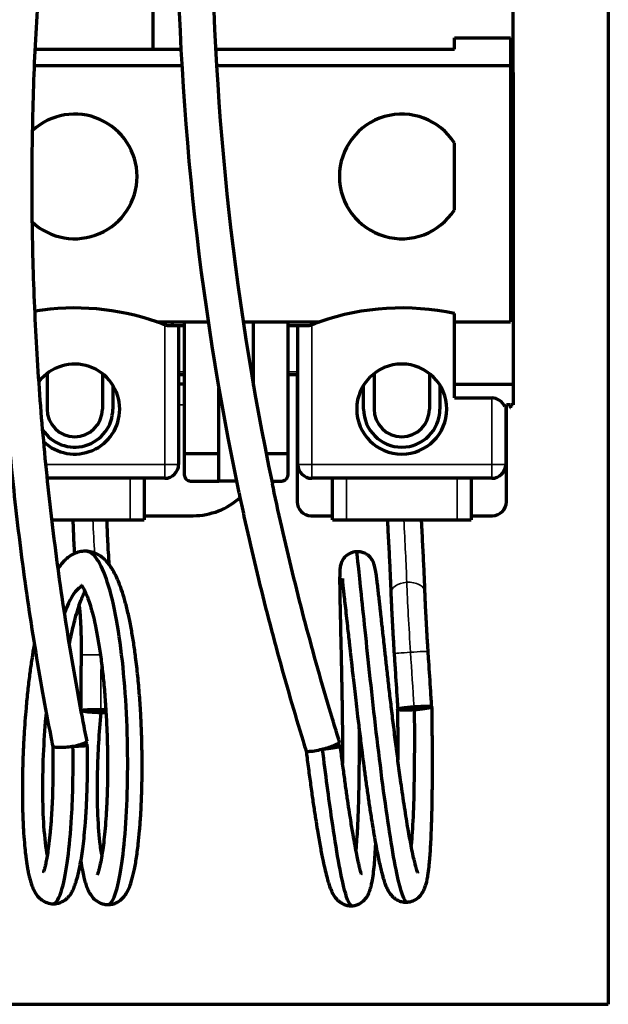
# Model space of a CAD drawing. Header units: millimetres. Extents: x 144 to 233, y 43 to 241.
# Tile 2 of 5: x 191 to 233, y 43 to 115. Entities that reach past the tile are written whole.
import ezdxf

# ---------------------------------------------------------------- set-up
doc = ezdxf.new("R2010")
doc.units = ezdxf.units.MM
doc.layers.add('1', color=7, linetype='Continuous', true_color=0xffffff)

msp = doc.modelspace()

# ---------------------------------------------------------------- linework, layer by layer
at = {"layer": '1', "color": 8, "linetype": 'Continuous', "lineweight": 70}
for p in [(233.483, 240.983), (143.778, 43.41)]:
    msp.add_line(p, (233.483, 43.41), dxfattribs=at)
at = {"layer": '1', "color": 155, "linetype": 'Continuous', "lineweight": 70}
for p, q in [((226.63, 110.697), (226.63, 127.947)), ((200.63, 112.397), (200.63, 118.713)), ((222.38, 113.197), (226.43, 113.197)), ((222.38, 112.397), (222.38, 113.197)), ((226.43, 113.197), (226.43, 111.197)), ((192.14, 112.397), (202.645, 112.397)), ((205.147, 112.397), (222.38, 112.397)), ((192.082, 111.197), (202.71, 111.197)), ((205.213, 111.197), (226.43, 111.197)), ((226.43, 111.197), (226.43, 92.697)), ((226.43, 110.697), (226.63, 110.697)), ((226.63, 110.697), (226.63, 110.197)), ((226.63, 110.197), (226.43, 110.197)), ((226.63, 110.197), (226.63, 88.197)), ((222.38, 100.786), (222.38, 105.607)), ((222.38, 92.697), (222.38, 93.291)), ((200.896, 92.697), (204.612, 92.697)), ((201.23, 92.577), (201.23, 92.697)), ((202.03, 92.397), (202.03, 92.697)), ((202.88, 92.697), (202.88, 83.197)), ((207.137, 92.697), (212.664, 92.697)), ((207.88, 88.107), (207.88, 92.697)), ((210.38, 83.197), (210.38, 92.697)), ((212.33, 92.577), (212.33, 92.697)), ((222.38, 88.197), (222.38, 92.697)), ((222.38, 92.697), (226.43, 92.697)), ((202.48, 92.397), (201.696, 92.397)), ((202.88, 92.397), (202.48, 92.397)), ((202.48, 92.397), (202.48, 82.397)), ((211.08, 92.397), (210.38, 92.397)), ((211.863, 92.397), (211.08, 92.397)), ((211.08, 82.397), (211.08, 92.397)), ((192.98, 88.959), (192.98, 86.397)), ((196.98, 88.959), (196.98, 86.397)), ((202.48, 88.897), (202.88, 88.897)), ((210.38, 88.897), (211.08, 88.897)), ((211.03, 88.897), (211.03, 79.697)), ((216.58, 88.959), (216.58, 86.397)), ((220.58, 88.959), (220.58, 86.397)), ((202.88, 88.197), (202.48, 88.197)), ((222.38, 87.197), (222.38, 88.197)), ((222.38, 88.197), (226.63, 88.197)), ((226.63, 88.197), (226.63, 86.697)), ((197.73, 88.129), (197.73, 86.397)), ((205.38, 83.197), (205.38, 87.908)), ((205.417, 87.697), (205.38, 87.697)), ((215.83, 86.397), (215.83, 88.129)), ((221.33, 88.129), (221.33, 86.397)), ((222.38, 87.197), (225.08, 87.197)), ((226.007, 86.573), (226.13, 86.697)), ((226.08, 86.647), (226.08, 82.397)), ((226.13, 79.697), (226.13, 86.697)), ((226.38, 86.697), (226.13, 86.697)), ((226.43, 86.697), (226.43, 86.478)), ((226.63, 86.697), (226.43, 86.697)), ((202.88, 83.197), (205.38, 83.197)), ((202.88, 83.197), (202.88, 81.697)), ((205.38, 81.197), (205.38, 83.197)), ((208.794, 83.197), (210.38, 83.197)), ((210.38, 81.697), (210.38, 83.197)), ((201.48, 81.397), (193.005, 81.397)), ((199.98, 81.397), (199.98, 78.397)), ((203.38, 81.197), (205.38, 81.197)), ((206.652, 81.197), (205.38, 81.197)), ((209.202, 81.197), (209.88, 81.197)), ((225.08, 81.397), (212.08, 81.397)), ((213.58, 78.397), (213.58, 81.397)), ((223.58, 81.397), (223.58, 78.397)), ((193.339, 78.397), (198.98, 78.397)), ((198.98, 78.397), (199.98, 78.397)), ((199.98, 78.697), (203.53, 78.697)), ((212.03, 78.697), (213.58, 78.697)), ((213.58, 78.397), (214.58, 78.397)), ((214.58, 78.397), (222.58, 78.397)), ((222.58, 78.397), (223.58, 78.397)), ((223.58, 78.697), (225.13, 78.697)), ((220.743, 64.882), (218.287, 64.72)), ((197.23, 64.592), (195.423, 64.618)), ((214.098, 62.323), (214.098, 62.33))]:
    msp.add_line(p, q, dxfattribs=at)
at = {"layer": '1', "color": 155, "linetype": 'Continuous', "lineweight": 35}
for p, q in [((201.48, 92.482), (201.48, 82.397)), ((212.08, 82.397), (212.08, 92.482)), ((202.48, 89.097), (202.88, 89.097)), ((210.38, 89.097), (211.08, 89.097)), ((225.08, 87.197), (225.08, 82.397)), ((202.88, 86.697), (202.48, 86.697)), ((192.906, 82.397), (201.48, 82.397)), ((201.48, 82.397), (202.48, 82.397)), ((201.48, 81.397), (201.48, 82.397)), ((211.08, 82.397), (212.08, 82.397)), ((212.08, 82.397), (225.08, 82.397)), ((212.08, 82.397), (212.08, 81.397)), ((225.08, 82.397), (226.08, 82.397)), ((225.08, 81.397), (225.08, 82.397)), ((198.98, 78.397), (198.98, 81.397)), ((214.58, 81.397), (214.58, 78.397)), ((222.58, 78.397), (222.58, 81.397))]:
    msp.add_line(p, q, dxfattribs=at)
at = {"layer": '1', "color": 155, "linetype": 'Continuous', "lineweight": 70}
for centre, radius, start, end in [((194.98, 103.197), 4.5, 0, 132.53906), ((218.58, 103.197), 4.5, 32.38754, 180), ((194.98, 103.197), 4.5, 226.91813, 0), ((218.58, 103.197), 4.5, 180, 327.61246), ((194.98, 75.697), 18, 70.81186, 99.17613), ((218.58, 75.697), 18, 77.81253, 109.18814), ((194.98, 75.697), 18, 68.83286, 70.81186), ((218.58, 75.697), 18, 109.18814, 111.16983), ((194.98, 86.397), 3.25, 0.00134, 142.53041), ((218.58, 86.397), 3.25, 0.00134, 180.00134), ((194.98, 86.397), 2.75, 212.48853, 0.00134), ((194.98, 86.397), 3.25, 226.38228, 0.00134), ((194.98, 86.397), 2, 180.00134, 0.00134), ((218.58, 86.397), 3.25, 180.00134, 0.00134), ((218.58, 86.397), 2.75, 180.00134, 0.00134), ((218.58, 86.397), 2, 180.00134, 0.00134), ((201.48, 82.397), 1, 270.00134, 0.00134), ((212.08, 82.397), 1, 180.00134, 270.00134), ((225.08, 82.397), 1, 270.00134, 0.00134), ((203.53, 83.697), 5, 270, 312.64734), ((212.03, 79.697), 1, 180, 270), ((225.13, 79.697), 1, 270, 0)]:
    msp.add_arc(centre, radius, start, end, dxfattribs=at)
at = {"layer": '1', "color": 155, "linetype": 'Continuous', "lineweight": 35}
for centre, major_axis, ratio, start_param, end_param in [((395.434, 106.566), (113.101, 175.813), 0.979391, 2.053379, 2.349172), ((411.342, 122.468), (200.077, -51.306), 0.993954, 3.597394, 3.691282), ((198.482, 81.74), (-0.184, -12.851), 0.172399, 4.978065, 5.180176), ((218.065, 81.931), (0.848, -12.825), 0.034421, 0.89082, 1.289368), ((219.025, 73.119), (1.23, 0.047), 0.628402, 1.61506, 3.14212), ((219.025, 73.119), (1.23, 0.047), 0.628402, 6.282976, 7.898246), ((219.51, 68.677), (-0.55, 8.313), 0.034421, 0.89082, 1.549315), ((196.672, 68.621), (1.231, -0.014), 0.018685, 1.397501, 3.141183), ((211.297, 70.019), (-1.198, -83.481), 0.172399, 4.735707, 4.778866), ((219.256, 68.813), (1.229, 0.08), 0.021467, 1.605232, 3.141962), ((219.256, 68.813), (1.229, 0.08), 0.021467, 0.000517, 1.605232), ((216.226, 70.437), (5.509, -83.308), 0.034421, 1.501808, 1.549315)]:
    msp.add_ellipse(centre, major_axis=major_axis, ratio=ratio, start_param=start_param, end_param=end_param, dxfattribs=at)
at = {"layer": '1', "color": 155, "linetype": 'Continuous', "lineweight": 70}
for centre, major_axis, ratio, start_param, end_param in [((411.342, 122.468), (202.498, -51.927), 0.993954, 3.391056, 3.598125), ((411.342, 122.468), (200.077, -51.306), 0.993954, 3.391016, 3.597394), ((225.08, 86.197), (-0.707, 0.707), 0.999977, 4.312746, 5.497783), ((219.515, 64.801), (-1.229, -0.078), 0.068893, 4.746899, 6.317695), ((219.515, 64.801), (-1.229, -0.078), 0.068893, 3.176103, 4.746899), ((196.644, 64.601), (-1.231, 0.004), 0.065433, 4.538748, 6.109562), ((196.644, 64.601), (-1.231, 0.004), 0.065433, 4.214983, 4.538748), ((194.642, 62.172), (-1.226, -0.244), 0.141878, 1.716518, 3.141782), ((212.904, 61.959), (-1.194, -0.371), 0.093626, 1.513133, 3.083945)]:
    msp.add_ellipse(centre, major_axis=major_axis, ratio=ratio, start_param=start_param, end_param=end_param, dxfattribs=at)
for points, degree, knots in [([(190.402, 123.096), (190.297, 122.017), (190.098, 119.811), (189.851, 116.475), (189.655, 113.088), (189.513, 109.7), (189.427, 106.311), (189.395, 102.922), (189.418, 99.534), (189.496, 96.148), (189.629, 92.764), (189.816, 89.384), (190.058, 86.009), (190.355, 82.639), (190.706, 79.276), (191.111, 75.92), (191.571, 72.572), (192.086, 69.233), (192.644, 65.962), (193.093, 63.561), (193.348, 62.269), (193.397, 62.022)], 3, [0, 0, 0, 0, 0.052835, 0.107998, 0.16316, 0.218323, 0.273485, 0.328647, 0.383809, 0.438971, 0.494133, 0.549294, 0.604456, 0.659617, 0.714778, 0.769939, 0.8251, 0.880261, 0.935421, 0.987679, 1, 1, 1, 1]), ([(195.867, 62.416), (195.753, 62.992), (195.427, 64.665), (194.921, 67.443), (194.374, 70.755), (193.882, 74.077), (193.444, 77.407), (193.06, 80.745), (192.73, 84.09), (192.455, 87.441), (192.235, 90.797), (192.069, 94.158), (191.959, 97.521), (191.902, 100.888), (191.901, 104.255), (191.955, 107.624), (192.063, 110.992), (192.226, 114.359), (192.443, 117.723), (192.679, 120.636), (192.848, 122.426), (192.914, 123.097)], 3, [0, 0, 0, 0, 0.028953, 0.084129, 0.139306, 0.194483, 0.249659, 0.304835, 0.360011, 0.415187, 0.470363, 0.525538, 0.580714, 0.635889, 0.691064, 0.746239, 0.801414, 0.856588, 0.911763, 0.966937, 1, 1, 1, 1]), ([(212.08, 92.482), (212.056, 92.473), (212.007, 92.454), (211.935, 92.425), (211.887, 92.406), (211.863, 92.397)], 3, [0, 0, 0, 0, 0.333312, 0.666656, 1, 1, 1, 1]), ([(202.88, 81.697), (202.88, 81.499), (203.019, 81.351), (203.163, 81.197), (203.38, 81.197)], 2, [0, 0, 0, 0.5, 0.5, 1, 1, 1]), ([(209.88, 81.197), (210.093, 81.197), (210.24, 81.349), (210.38, 81.495), (210.38, 81.697)], 2, [0, 0, 0, 0.5, 0.5, 1, 1, 1]), ([(214.098, 62.33), (213.923, 62.894), (213.421, 64.533), (212.624, 67.258), (211.731, 70.511), (210.89, 73.778), (210.107, 77.058), (209.562, 79.468), (209.292, 80.787), (209.248, 81.005)], 3, [0, 0, 0, 0, 0.091694, 0.266446, 0.4412, 0.615954, 0.790708, 0.965462, 1, 1, 1, 1]), ([(206.836, 80.343), (206.952, 79.777), (207.304, 78.105), (207.941, 75.337), (208.749, 72.041), (209.613, 68.759), (210.513, 65.548), (211.215, 63.191), (211.607, 61.921), (211.683, 61.676)], 3, [0, 0, 0, 0, 0.089882, 0.265776, 0.44167, 0.617564, 0.793458, 0.960096, 1, 1, 1, 1]), ([(194.845, 78.396), (194.853, 78.128), (194.871, 77.573), (194.907, 76.758), (194.938, 76.216), (194.954, 75.956)], 3, [0, 0, 0, 0, 0.320769, 0.670102, 1, 1, 1, 1]), ([(197.481, 75.132), (197.468, 75.299), (197.436, 75.723), (197.391, 76.423), (197.35, 77.233), (197.324, 77.895), (197.312, 78.285), (197.309, 78.395)], 3, [0, 0, 0, 0, 0.162882, 0.409176, 0.655895, 0.902946, 1, 1, 1, 1]), ([(217.535, 78.396), (217.548, 78.176), (217.576, 77.675), (217.618, 76.905), (217.66, 76.092), (217.699, 75.302), (217.734, 74.538), (217.766, 73.817), (217.785, 73.336), (217.794, 73.096), (217.795, 73.072)], 3, [0, 0, 0, 0, 0.1134, 0.260012, 0.40659, 0.553126, 0.699606, 0.846016, 0.984555, 1, 1, 1, 1]), ([(220.256, 73.166), (220.251, 73.288), (220.237, 73.645), (220.211, 74.257), (220.177, 75.015), (220.14, 75.801), (220.099, 76.61), (220.055, 77.44), (220.022, 78.04), (220.004, 78.361), (220.002, 78.396)], 3, [0, 0, 0, 0, 0.079047, 0.229626, 0.380119, 0.530524, 0.680859, 0.831142, 0.981383, 1, 1, 1, 1]), ([(195.759, 76.129), (195.607, 76.132), (195.318, 76.104), (194.906, 75.955), (194.558, 75.743), (194.284, 75.504), (194.07, 75.272), (193.908, 75.062), (193.817, 74.927), (193.784, 74.878)], 3, [0, 0, 0, 0, 0.178845, 0.350323, 0.525386, 0.667689, 0.79585, 0.925986, 1, 1, 1, 1]), ([(197.36, 50.61), (197.666, 50.604), (198.316, 52.117), (198.902, 58.378), (198.731, 66.548), (197.716, 73.564), (196.535, 75.964), (195.861, 76.133), (195.76, 76.134)], 3, [0, 0, 0, 0, 0.186368, 0.381301, 0.576233, 0.771166, 0.966098, 1, 1, 1, 1]), ([(197.333, 50.611), (197.466, 50.608), (197.705, 50.633), (198.06, 50.768), (198.343, 50.966), (198.545, 51.186), (198.649, 51.33), (198.771, 51.525), (198.916, 51.821), (199.088, 52.302), (199.255, 52.949), (199.426, 53.867), (199.561, 54.884), (199.666, 55.946), (199.744, 57.01), (199.802, 58.162), (199.837, 59.374), (199.848, 60.609), (199.837, 61.839), (199.805, 63.047), (199.749, 64.344), (199.662, 65.708), (199.537, 67.129), (199.394, 68.384), (199.236, 69.505), (199.069, 70.504), (198.877, 71.471), (198.66, 72.373), (198.43, 73.155), (198.198, 73.801), (197.975, 74.313), (197.777, 74.692), (197.59, 74.992), (197.409, 75.242), (197.193, 75.489), (196.924, 75.728), (196.601, 75.935), (196.208, 76.092), (195.918, 76.128), (195.766, 76.129)], 3, [0, 0, 0, 0, 0.016225, 0.030429, 0.047916, 0.060935, 0.070085, 0.078832, 0.103917, 0.131643, 0.171888, 0.213587, 0.256691, 0.289979, 0.324088, 0.35902, 0.393734, 0.427451, 0.460189, 0.491942, 0.522701, 0.56215, 0.599869, 0.638048, 0.667978, 0.699024, 0.731194, 0.764503, 0.797425, 0.826846, 0.85267, 0.875459, 0.89043, 0.905434, 0.922619, 0.938477, 0.956959, 0.9781, 1, 1, 1, 1]), ([(215.325, 76.098), (215.234, 76.093), (215.066, 76.066), (214.777, 75.958), (214.515, 75.77), (214.329, 75.535), (214.231, 75.343), (214.181, 75.206), (214.151, 75.089), (214.127, 74.94), (214.112, 74.76), (214.102, 74.535), (214.097, 74.243), (214.097, 73.893), (214.1, 73.517), (214.105, 73.162), (214.111, 72.817), (214.118, 72.485), (214.125, 72.129), (214.134, 71.73), (214.144, 71.253), (214.158, 70.634), (214.176, 69.849), (214.198, 68.881), (214.221, 67.787), (214.245, 66.578), (214.268, 65.263), (214.288, 63.856), (214.304, 62.375), (214.309, 61.356), (214.31, 60.833), (214.31, 60.812)], 3, [0, 0, 0, 0, 0.012994, 0.024775, 0.044603, 0.05969, 0.070325, 0.07874, 0.098444, 0.127937, 0.157025, 0.191829, 0.232333, 0.274633, 0.311505, 0.342847, 0.368709, 0.395775, 0.419874, 0.447592, 0.478927, 0.513869, 0.562596, 0.615559, 0.671554, 0.730607, 0.792723, 0.857861, 0.925963, 0.997001, 1, 1, 1, 1]), ([(219.745, 52.896), (219.746, 52.897), (219.745, 52.901), (219.736, 52.93), (219.709, 53.004), (219.649, 53.187), (219.574, 53.443), (219.487, 53.78), (219.377, 54.258), (219.262, 54.82), (219.146, 55.436), (219.033, 56.073), (218.911, 56.81), (218.781, 57.633), (218.65, 58.515), (218.499, 59.572), (218.332, 60.804), (218.152, 62.198), (217.983, 63.569), (217.824, 64.895), (217.676, 66.158), (217.541, 67.343), (217.42, 68.428), (217.32, 69.328), (217.241, 70.046), (217.18, 70.598), (217.13, 71.057), (217.088, 71.443), (217.049, 71.795), (217.008, 72.164), (216.961, 72.58), (216.909, 73.043), (216.853, 73.528), (216.799, 73.977), (216.739, 74.436), (216.675, 74.856), (216.593, 75.189), (216.517, 75.38), (216.454, 75.499), (216.359, 75.639), (216.206, 75.801), (215.978, 75.964), (215.659, 76.087), (215.415, 76.103), (215.278, 76.095)], 3, [0, 0, 0, 0, 0.003998, 0.011209, 0.036532, 0.056069, 0.074917, 0.098228, 0.126017, 0.158311, 0.182369, 0.208451, 0.236559, 0.266451, 0.296185, 0.325329, 0.36794, 0.409261, 0.449267, 0.487921, 0.525206, 0.561136, 0.595723, 0.627717, 0.650349, 0.670333, 0.687665, 0.702344, 0.715917, 0.730901, 0.74968, 0.772269, 0.798685, 0.828437, 0.856968, 0.895601, 0.929482, 0.944725, 0.952029, 0.959634, 0.967972, 0.977349, 0.987985, 1, 1, 1, 1]), ([(218.98, 50.786), (218.77, 50.772), (218.239, 52.274), (217.267, 58.511), (216.321, 66.634), (215.617, 73.592), (215.366, 75.947), (215.309, 76.098), (215.302, 76.096)], 3, [0, 0, 0, 0, 0.186847, 0.381789, 0.57673, 0.771672, 0.966613, 1, 1, 1, 1]), ([(214.314, 74.156), (214.307, 74.154), (214.3, 74.118), (214.295, 74.021), (214.313, 73.81), (214.347, 73.496), (214.395, 73.07), (214.457, 72.524), (214.531, 71.865), (214.611, 71.143), (214.688, 70.441), (214.755, 69.823), (214.811, 69.315), (214.854, 68.931), (214.886, 68.638), (214.917, 68.363), (214.958, 67.994), (215.016, 67.473), (215.092, 66.796), (215.183, 66.004), (215.285, 65.126), (215.407, 64.091), (215.552, 62.891), (215.702, 61.692), (215.844, 60.6), (215.973, 59.632), (216.11, 58.654), (216.252, 57.678), (216.396, 56.739), (216.537, 55.877), (216.668, 55.122), (216.788, 54.477), (216.903, 53.904), (217.012, 53.408), (217.113, 52.991), (217.2, 52.668), (217.274, 52.419), (217.347, 52.195), (217.444, 51.934), (217.549, 51.709), (217.642, 51.542), (217.752, 51.377), (217.907, 51.197), (218.109, 51.026), (218.353, 50.887), (218.659, 50.79), (218.884, 50.779), (219.006, 50.788)], 3, [0, 0, 0, 0, 0.015619, 0.040057, 0.06589, 0.093106, 0.121679, 0.151577, 0.182768, 0.213719, 0.240317, 0.262319, 0.279709, 0.292476, 0.300627, 0.308345, 0.319057, 0.335863, 0.356976, 0.380964, 0.406612, 0.433934, 0.470448, 0.509592, 0.537154, 0.565881, 0.595781, 0.626878, 0.65913, 0.690343, 0.719358, 0.746161, 0.770749, 0.797327, 0.820716, 0.840907, 0.857886, 0.872081, 0.891563, 0.914423, 0.922983, 0.933396, 0.946167, 0.957403, 0.970114, 0.984323, 1, 1, 1, 1]), ([(195.526, 73.602), (195.188, 73.486), (194.745, 72.94), (194.341, 71.922), (194.25, 71.662)], 3, [0, 0, 0, 0, 0.766896, 1, 1, 1, 1]), ([(194.602, 69.431), (194.639, 69.622), (194.725, 70.052), (194.864, 70.672), (195.034, 71.345), (195.212, 71.958), (195.398, 72.506), (195.563, 72.924), (195.668, 73.145), (195.717, 73.24)], 3, [0, 0, 0, 0, 0.111459, 0.256696, 0.391394, 0.569255, 0.718253, 0.861847, 1, 1, 1, 1]), ([(195.454, 73.692), (195.453, 73.691), (195.456, 73.683), (195.503, 73.623), (195.602, 73.47), (195.769, 73.138), (195.937, 72.723), (196.112, 72.2), (196.288, 71.567), (196.475, 70.77), (196.662, 69.801), (196.841, 68.654), (196.995, 67.43), (197.125, 66.117), (197.23, 64.703), (197.299, 63.326), (197.338, 62.023), (197.353, 60.817), (197.346, 59.604), (197.315, 58.418), (197.262, 57.311), (197.193, 56.324), (197.114, 55.473), (197.02, 54.682), (196.914, 53.987), (196.801, 53.423), (196.705, 53.061), (196.639, 52.862), (196.609, 52.787), (196.599, 52.765), (196.599, 52.764)], 3, [0, 0, 0, 0, 0.010242, 0.029753, 0.064993, 0.096276, 0.128139, 0.161262, 0.19555, 0.229917, 0.275259, 0.320023, 0.364142, 0.408975, 0.456212, 0.505885, 0.544738, 0.58492, 0.626412, 0.669217, 0.711701, 0.75197, 0.789987, 0.825727, 0.869812, 0.909872, 0.946053, 0.970827, 0.993592, 1, 1, 1, 1]), ([(217.795, 73.072), (217.798, 72.985), (217.808, 72.729), (217.828, 72.283), (217.854, 71.725), (217.884, 71.143), (217.917, 70.543), (217.952, 69.928), (217.989, 69.322), (218.015, 68.923), (218.027, 68.733)], 3, [0, 0, 0, 0, 0.07074, 0.205797, 0.340652, 0.475322, 0.609866, 0.744322, 0.878722, 1, 1, 1, 1]), ([(220.484, 68.894), (220.477, 69.003), (220.457, 69.319), (220.424, 69.842), (220.388, 70.453), (220.355, 71.051), (220.324, 71.63), (220.297, 72.186), (220.274, 72.7), (220.261, 73.018), (220.256, 73.166)], 3, [0, 0, 0, 0, 0.070705, 0.205165, 0.339633, 0.474055, 0.608406, 0.742655, 0.87676, 1, 1, 1, 1]), ([(195.305, 72.22), (195.31, 72.166), (195.331, 71.943), (195.363, 71.537), (195.397, 70.989), (195.422, 70.417), (195.438, 69.827), (195.445, 69.231), (195.443, 68.832), (195.441, 68.635)], 3, [0, 0, 0, 0, 0.05207, 0.209066, 0.367117, 0.525927, 0.685277, 0.844997, 1, 1, 1, 1]), ([(192.063, 69.429), (192.044, 69.318), (191.974, 68.922), (191.858, 68.194), (191.719, 67.188), (191.583, 66.045), (191.473, 64.916), (191.385, 63.84), (191.319, 62.847), (191.265, 61.804), (191.225, 60.722), (191.204, 59.626), (191.201, 58.572), (191.215, 57.607), (191.242, 56.756), (191.283, 55.91), (191.34, 55.111), (191.406, 54.432), (191.466, 53.94), (191.517, 53.581), (191.57, 53.256), (191.634, 52.912), (191.713, 52.561), (191.81, 52.213), (191.918, 51.892), (192.078, 51.544), (192.301, 51.217), (192.586, 50.939), (192.973, 50.725), (193.278, 50.674), (193.448, 50.67)], 3, [0, 0, 0, 0, 0.015143, 0.053971, 0.096142, 0.143157, 0.19501, 0.232268, 0.271659, 0.313179, 0.356844, 0.402682, 0.448787, 0.491777, 0.531576, 0.568179, 0.61709, 0.658858, 0.687135, 0.710832, 0.731939, 0.75678, 0.785895, 0.813491, 0.844134, 0.877724, 0.905121, 0.934585, 0.966214, 1, 1, 1, 1]), ([(195.441, 68.635), (195.437, 68.253), (195.426, 67.147), (195.418, 65.864), (195.414, 64.964), (195.414, 64.787)], 3, [0, 0, 0, 0, 0.297319, 0.86225, 1, 1, 1, 1]), ([(218.027, 68.733), (218.052, 68.353), (218.124, 67.252), (218.21, 65.916), (218.271, 64.959), (218.286, 64.723)], 3, [0, 0, 0, 0, 0.283782, 0.823011, 1, 1, 1, 1]), ([(220.743, 64.88), (220.719, 65.259), (220.649, 66.359), (220.562, 67.698), (220.5, 68.657), (220.484, 68.894)], 3, [0, 0, 0, 0, 0.283782, 0.823012, 1, 1, 1, 1]), ([(219.481, 64.668), (219.22, 64.651), (218.703, 64.634), (218.297, 64.668), (218.258, 64.711), (218.275, 64.729)], 3, [0, 0, 0, 0, 0.382026, 0.764053, 1, 1, 1, 1]), ([(218.268, 64.713), (218.271, 64.51), (218.279, 63.904), (218.29, 62.904), (218.297, 61.893), (218.299, 61.291), (218.299, 61.072)], 3, [0, 0, 0, 0, 0.167241, 0.498152, 0.815793, 1, 1, 1, 1]), ([(218.955, 50.784), (219.121, 50.802), (219.443, 50.87), (219.758, 51.086), (219.984, 51.331), (220.139, 51.577), (220.256, 51.838), (220.334, 52.076), (220.378, 52.252), (220.4, 52.351), (220.424, 52.47), (220.454, 52.634), (220.489, 52.856), (220.528, 53.15), (220.571, 53.53), (220.614, 54.012), (220.656, 54.614), (220.696, 55.353), (220.731, 56.242), (220.761, 57.291), (220.782, 58.507), (220.793, 59.765), (220.794, 61.026), (220.79, 62.253), (220.779, 63.554), (220.768, 64.436), (220.761, 64.887)], 3, [0, 0, 0, 0, 0.032505, 0.070613, 0.097551, 0.126834, 0.156086, 0.181978, 0.198441, 0.209434, 0.225411, 0.246617, 0.273035, 0.30499, 0.342216, 0.38469, 0.432397, 0.485338, 0.543501, 0.606849, 0.675319, 0.748849, 0.807338, 0.868702, 0.932935, 1, 1, 1, 1]), ([(220.761, 64.887), (220.761, 64.872), (220.694, 64.825), (220.268, 64.738), (219.741, 64.685), (219.481, 64.668)], 3, [0, 0, 0, 0, 0.214904, 0.607452, 1, 1, 1, 1]), ([(192.918, 64.524), (192.832, 63.616), (192.616, 60.587), (192.644, 56.633), (192.887, 54.685), (192.995, 54.162)], 3, [0, 0, 0, 0, 0.216311, 0.711908, 1, 1, 1, 1]), ([(196.857, 64.464), (196.599, 64.467), (196.055, 64.493), (195.562, 64.56), (195.436, 64.604), (195.414, 64.618)], 3, [0, 0, 0, 0, 0.399341, 0.798687, 1, 1, 1, 1]), ([(196.857, 64.464), (196.721, 63.025), (196.516, 59.425), (196.651, 55.84), (196.872, 54.409), (196.931, 54.121)], 3, [0, 0, 0, 0, 0.344124, 0.84132, 1, 1, 1, 1]), ([(219.481, 64.668), (219.491, 63.224), (219.496, 59.615), (219.393, 56.358), (219.267, 55.014), (219.252, 54.867)], 3, [0, 0, 0, 0, 0.379402, 0.92757, 1, 1, 1, 1]), ([(215.498, 63.354), (215.5, 62.791), (215.504, 60.13), (215.446, 56.865), (215.307, 55.023), (215.26, 54.585)], 3, [0, 0, 0, 0, 0.161543, 0.762792, 1, 1, 1, 1]), ([(193.394, 62.03), (193.397, 61.903), (193.409, 61.395), (193.412, 60.537), (193.402, 59.486), (193.376, 58.522), (193.338, 57.647), (193.284, 56.745), (193.212, 55.856), (193.122, 55.03), (193.032, 54.372), (192.948, 53.867), (192.871, 53.49), (192.807, 53.228), (192.749, 53.034), (192.73, 52.965), (192.735, 52.954), (192.738, 52.952)], 3, [0, 0, 0, 0, 0.028168, 0.113736, 0.195559, 0.273618, 0.347928, 0.41853, 0.517486, 0.608134, 0.690441, 0.764414, 0.830109, 0.88761, 0.93708, 0.985141, 1, 1, 1, 1]), ([(193.394, 50.671), (193.516, 50.668), (193.733, 50.689), (194.018, 50.785), (194.226, 50.901), (194.374, 51.012), (194.477, 51.107), (194.535, 51.169), (194.609, 51.255), (194.702, 51.385), (194.819, 51.586), (194.949, 51.871), (195.09, 52.27), (195.239, 52.816), (195.372, 53.448), (195.488, 54.131), (195.585, 54.828), (195.676, 55.632), (195.757, 56.548), (195.825, 57.581), (195.875, 58.732), (195.903, 59.995), (195.908, 61.143), (195.893, 61.868), (195.886, 62.133)], 3, [0, 0, 0, 0, 0.030836, 0.056642, 0.0774, 0.093154, 0.106528, 0.117159, 0.131641, 0.160618, 0.198269, 0.24453, 0.299328, 0.362604, 0.434318, 0.486795, 0.542959, 0.602768, 0.666176, 0.73316, 0.803736, 0.877916, 0.955667, 1, 1, 1, 1]), ([(193.397, 62.022), (193.398, 62.018), (193.401, 62.01), (193.41, 62.002), (193.415, 61.998)], 3, [0, 0, 0, 0, 0.499528, 1, 1, 1, 1]), ([(193.418, 50.67), (193.643, 50.665), (194.204, 51.596), (194.797, 55.962), (194.882, 60.243), (194.853, 62.036)], 3, [0, 0, 0, 0, 0.293227, 0.710861, 1, 1, 1, 1]), ([(194.794, 62.023), (194.63, 62.002), (194.313, 61.96), (193.895, 61.943), (193.589, 61.951), (193.49, 61.975), (193.443, 61.986)], 3, [0, 0, 0, 0, 0.277296, 0.536114, 0.777127, 1, 1, 1, 1]), ([(195.561, 62.231), (195.634, 62.221), (195.849, 62.182), (195.962, 62.109), (195.597, 62.043), (195.111, 62.032), (194.853, 62.036)], 3, [0, 0, 0, 0, 0.120376, 0.413583, 0.706791, 1, 1, 1, 1]), ([(213.708, 62.115), (213.893, 62.111), (214.181, 62.085), (214.159, 61.999), (213.657, 61.896), (213.131, 61.844), (212.87, 61.827)], 3, [0, 0, 0, 0, 0.236215, 0.49081, 0.745404, 1, 1, 1, 1]), ([(215.646, 52.811), (215.649, 52.812), (215.652, 52.821), (215.643, 52.865), (215.621, 52.955), (215.577, 53.123), (215.515, 53.377), (215.432, 53.74), (215.329, 54.233), (215.204, 54.877), (215.059, 55.691), (214.915, 56.571), (214.776, 57.468), (214.647, 58.341), (214.511, 59.306), (214.368, 60.359), (214.247, 61.285), (214.175, 61.86), (214.151, 62.05)], 3, [0, 0, 0, 0, 0.011714, 0.033033, 0.071654, 0.118352, 0.173223, 0.236369, 0.307893, 0.387866, 0.476319, 0.573242, 0.642587, 0.715728, 0.792712, 0.873561, 0.958266, 1, 1, 1, 1]), ([(211.683, 61.681), (211.702, 61.523), (211.775, 60.948), (211.901, 59.988), (212.058, 58.839), (212.209, 57.785), (212.354, 56.829), (212.512, 55.843), (212.68, 54.872), (212.855, 53.963), (213.013, 53.232), (213.154, 52.657), (213.281, 52.215), (213.393, 51.88), (213.492, 51.629), (213.575, 51.454), (213.646, 51.322), (213.749, 51.165), (213.897, 50.985), (214.098, 50.802), (214.347, 50.646), (214.65, 50.536), (214.87, 50.521), (214.985, 50.529)], 3, [0, 0, 0, 0, 0.027201, 0.099394, 0.168314, 0.233941, 0.296283, 0.35537, 0.437863, 0.512957, 0.580559, 0.640603, 0.693042, 0.737842, 0.774957, 0.804336, 0.819697, 0.838801, 0.866456, 0.893023, 0.924714, 0.961584, 1, 1, 1, 1]), ([(212.812, 61.81), (212.63, 61.767), (212.247, 61.678), (211.792, 61.641), (211.721, 61.667), (211.692, 61.682)], 3, [0, 0, 0, 0, 0.314673, 0.660538, 1, 1, 1, 1]), ([(214.988, 50.525), (214.835, 50.52), (214.4, 51.446), (213.635, 55.786), (213.085, 60.044), (212.87, 61.827)], 3, [0, 0, 0, 0, 0.292375, 0.710513, 1, 1, 1, 1]), ([(214.966, 50.524), (215.072, 50.53), (215.266, 50.562), (215.595, 50.698), (215.889, 50.929), (216.098, 51.22), (216.195, 51.422), (216.277, 51.632), (216.347, 51.862), (216.408, 52.112), (216.48, 52.472), (216.552, 52.973), (216.62, 53.654), (216.667, 54.317), (216.692, 54.769), (216.701, 54.95)], 3, [0, 0, 0, 0, 0.049866, 0.09626, 0.17856, 0.248146, 0.308176, 0.367107, 0.426437, 0.486199, 0.546429, 0.668435, 0.792822, 0.919978, 1, 1, 1, 1]), ([(195.424, 53.773), (195.425, 53.768), (195.458, 53.525), (195.526, 53.102), (195.632, 52.589), (195.742, 52.178), (195.867, 51.818), (196.015, 51.499), (196.196, 51.214), (196.446, 50.94), (196.766, 50.735), (197.098, 50.63), (197.287, 50.611), (197.388, 50.61)], 3, [0, 0, 0, 0, 0.003224, 0.152558, 0.28295, 0.398992, 0.507304, 0.608317, 0.702377, 0.794004, 0.892658, 0.945214, 1, 1, 1, 1])]:
    msp.add_open_spline(points, degree=degree, knots=knots, dxfattribs=at)
for points, degree in [([(201.696, 92.397), (201.673, 92.407), (201.625, 92.426), (201.553, 92.454), (201.504, 92.473), (201.48, 92.482)], 3), ([(226.38, 86.697), (226.38, 86.579), (226.43, 86.478)], 2), ([(197.242, 64.465), (197.122, 64.462), (196.992, 64.462), (196.857, 64.463)], 3), ([(193.443, 61.986), (193.432, 61.99), (193.422, 61.994), (193.415, 61.998)], 3), ([(194.853, 62.036), (194.834, 62.032), (194.814, 62.027), (194.794, 62.023)], 3), ([(212.87, 61.827), (212.851, 61.821), (212.831, 61.815), (212.812, 61.81)], 3)]:
    msp.add_open_spline(points, degree=degree, dxfattribs=at)

doc.saveas('drawing.dxf')
